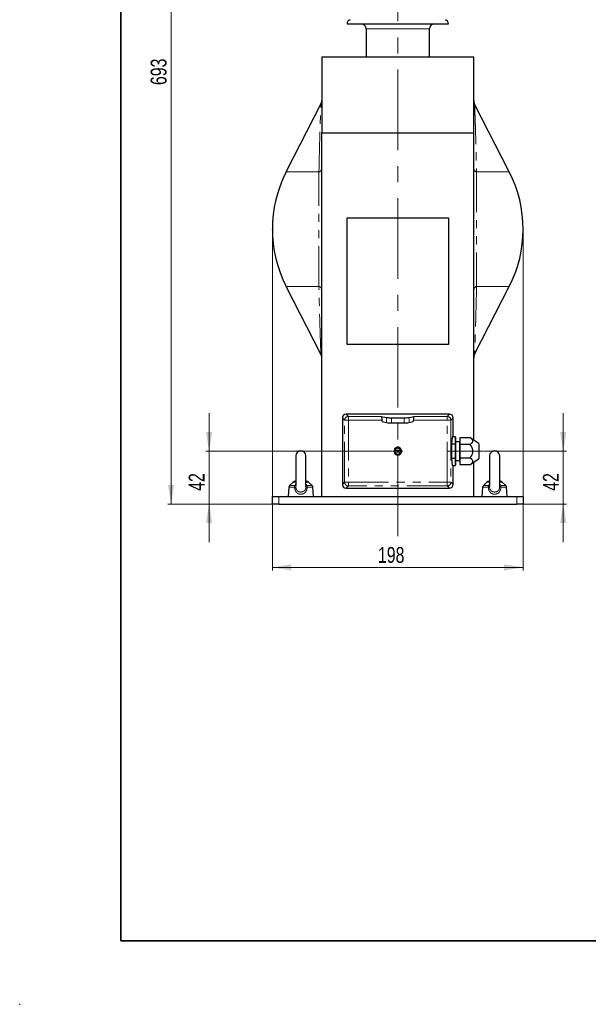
# Model space of a CAD drawing. Header units: millimetres. Extents: x 0 to 400, y -10 to 285.
# Tile 1 of 5: x 0 to 90, y 0 to 155. Entities that reach past the tile are written whole.
import ezdxf

# ---------------------------------------------------------------- set-up
doc = ezdxf.new("R2010")
doc.units = ezdxf.units.MM
doc.header["$PDSIZE"] = -1
doc.linetypes.add('CENTERX2', pattern=[20.32, 12.7, -2.54, 2.54, -2.54])
doc.linetypes.add('PHANTOM', pattern=[12.7, 6.35, -1.27, 1.27, -1.27, 1.27, -1.27])
doc.styles.add('SLDTEXTSTYLE0', font='TXT', dxfattribs={"width": 0.75})
doc.dimstyles.new('SLDDIMSTYLE1', dxfattribs={"dimtxt": 2.5, "dimasz": 3, "dimexe": 0, "dimexo": 0.0625, "dimtad": 1, "dimdec": 1, "dimlfac": 5, "dimrnd": 1e-09, "dimzin": 12, "dimdsep": 46, "dimtxsty": 'SLDTEXTSTYLE0', "dimsah": 1, "dimcen": 0.09, "dimadec": 0, "dimazin": 3, "dimtfac": 1, "dimtdec": 1, "dimtofl": 0, "dimtmove": 0, "dimatfit": 3, "dimfxl": 0, "dimfrac": 2, "dimtolj": 1, "dimtzin": 12, "dimarcsym": 0})
doc.dimstyles.new('SLDDIMSTYLE4', dxfattribs={"dimtxt": 2.5, "dimasz": 3, "dimexe": 0, "dimexo": 0.0625, "dimtad": 1, "dimdec": 0, "dimlfac": 5, "dimrnd": 1e-09, "dimzin": 12, "dimdsep": 46, "dimtxsty": 'SLDTEXTSTYLE0', "dimsah": 1, "dimcen": 0.09, "dimadec": 0, "dimazin": 3, "dimtfac": 1, "dimtdec": 1, "dimtofl": 0, "dimtmove": 0, "dimatfit": 3, "dimfxl": 0, "dimfrac": 2, "dimtolj": 1, "dimtzin": 12, "dimarcsym": 0})
doc.dimstyles.new('SLDDIMSTYLE5', dxfattribs={"dimtxt": 2.5, "dimasz": 3, "dimexe": 0, "dimexo": 0.0625, "dimtad": 1, "dimdec": 0, "dimlfac": 5, "dimrnd": 1e-09, "dimzin": 12, "dimdsep": 46, "dimtxsty": 'SLDTEXTSTYLE0', "dimsah": 1, "dimcen": 0.09, "dimadec": 0, "dimazin": 3, "dimtfac": 1, "dimtdec": 1, "dimtmove": 0, "dimatfit": 0, "dimfxl": 0, "dimfrac": 2, "dimtolj": 1, "dimtzin": 12, "dimarcsym": 0})

# ---------------------------------------------------------------- blocks, each defined once
blk = doc.blocks.new('_D_21')
at = {"color": 7, "linetype": 'Continuous', "lineweight": 0}
for p, q in [((39.91, 122.27), (39.91, 68.47)), ((79.51, 122.27), (79.51, 68.47)), ((39.91, 68.97), (79.51, 68.97))]:
    blk.add_line(p, q, dxfattribs=at)
at = {"color": 7, "linetype": 'Continuous', "lineweight": 18}
for points in [[(39.91, 68.97), (42.91, 68.47), (42.91, 69.47)], [(79.51, 68.97), (76.51, 69.47), (76.51, 68.47)]]:
    blk.add_solid(points, dxfattribs=at)
at = {"color": 7, "linetype": 'Continuous', "lineweight": 18, "insert": (56.58, 72.19), "char_height": 2.5, "attachment_point": 1, "style": 'SLDTEXTSTYLE0'}
blk.add_mtext('198', dxfattribs=at)
blk = doc.blocks.new('_D_22')
at = {"color": 7, "linetype": 'Continuous', "lineweight": 0}
for p, q in [((58.41, 217.51), (23.41, 217.51)), ((23.91, 78.97), (23.91, 217.51)), ((39.81, 78.97), (23.41, 78.97))]:
    blk.add_line(p, q, dxfattribs=at)
at = {"color": 7, "linetype": 'Continuous', "lineweight": 18}
for points in [[(23.91, 217.51), (23.41, 214.51), (24.41, 214.51)], [(23.91, 78.97), (24.41, 81.97), (23.41, 81.97)]]:
    blk.add_solid(points, dxfattribs=at)
at = {"color": 7, "linetype": 'Continuous', "lineweight": 18, "insert": (20.69, 145.11), "char_height": 2.5, "attachment_point": 1, "rotation": 90, "style": 'SLDTEXTSTYLE0'}
blk.add_mtext('693', dxfattribs=at)
blk = doc.blocks.new('_D_23')
at = {"color": 7, "linetype": 'Continuous', "lineweight": 0}
for p, q in [((29.91, 87.32), (29.91, 93.32)), ((58.81, 87.32), (29.41, 87.32)), ((29.91, 78.97), (29.91, 87.32)), ((39.81, 78.97), (29.41, 78.97)), ((29.91, 78.97), (29.91, 72.97))]:
    blk.add_line(p, q, dxfattribs=at)
at = {"color": 7, "linetype": 'Continuous', "lineweight": 18}
for points in [[(29.91, 87.32), (30.41, 90.32), (29.41, 90.32)], [(29.91, 78.97), (29.41, 75.97), (30.41, 75.97)]]:
    blk.add_solid(points, dxfattribs=at)
at = {"color": 7, "linetype": 'Continuous', "lineweight": 18, "insert": (26.69, 81.06), "char_height": 2.5, "attachment_point": 1, "rotation": 90, "style": 'SLDTEXTSTYLE0'}
blk.add_mtext('42', dxfattribs=at)
blk = doc.blocks.new('_D_24')
at = {"color": 7, "linetype": 'Continuous', "lineweight": 0}
for p, q in [((85.85, 87.32), (85.85, 93.32)), ((73.23, 87.32), (86.35, 87.32)), ((85.85, 78.97), (85.85, 87.32)), ((79.61, 78.97), (86.35, 78.97)), ((85.85, 78.97), (85.85, 72.97))]:
    blk.add_line(p, q, dxfattribs=at)
at = {"color": 7, "linetype": 'Continuous', "lineweight": 18}
for points in [[(85.85, 87.32), (86.35, 90.32), (85.35, 90.32)], [(85.85, 78.97), (85.35, 75.97), (86.35, 75.97)]]:
    blk.add_solid(points, dxfattribs=at)
at = {"color": 7, "linetype": 'Continuous', "lineweight": 18, "insert": (82.63, 81.06), "char_height": 2.5, "attachment_point": 1, "rotation": 90, "style": 'SLDTEXTSTYLE0'}
blk.add_mtext('42', dxfattribs=at)
blk = doc.blocks.new('SW_CENTERMARKSYMBOL_22')
at = {"color": 0, "linetype": 'Continuous', "lineweight": 18}
for p, q in [((-0.4, 0), (-0.8, 0)), ((0, 0), (-0.2, 0)), ((0, 0.4), (0, 0.8)), ((0, 0), (0, 0.2)), ((0, 0), (0, -0.2)), ((0, 0), (0.2, 0)), ((0.4, 0), (0.8, 0)), ((0, -0.4), (0, -0.8))]:
    blk.add_line(p, q, dxfattribs=at)

msp = doc.modelspace()

# ---------------------------------------------------------------- linework, layer by layer
at = {"color": 7, "linetype": 'Continuous', "lineweight": 35}
for p, q in [((16, 285), (16, 10)), ((16, 10), (400, 10))]:
    msp.add_line(p, q, dxfattribs=at)
at = {"color": 7, "linetype": 'CENTERX2', "lineweight": 18}
for p, q in [((59.709, 73.896), (59.709, 224.344)), ((67.529, 87.316), (73.125, 87.316))]:
    msp.add_line(p, q, dxfattribs=at)
at = {"color": 7, "linetype": 'Continuous', "lineweight": 25}
for p, q in [((51.709, 154.766), (59.709, 154.766)), ((54.709, 153.966), (54.709, 149.566)), ((59.709, 154.766), (67.709, 154.766)), ((64.709, 149.566), (64.709, 153.966)), ((47.709, 149.566), (47.709, 137.566)), ((47.709, 149.566), (71.709, 149.566)), ((71.709, 137.566), (71.709, 149.566)), ((42.088, 131.395), (47.577, 142.108)), ((77.331, 131.395), (71.841, 142.108)), ((47.709, 137.566), (71.709, 137.566)), ((47.709, 80.166), (47.709, 137.566)), ((71.709, 89.064), (71.709, 137.566)), ((51.709, 104.166), (51.709, 124.166)), ((51.709, 124.166), (67.709, 124.166)), ((67.709, 124.166), (67.709, 104.166)), ((47.577, 102.623), (42.088, 113.337)), ((71.841, 102.623), (77.331, 113.337)), ((67.709, 104.166), (51.709, 104.166)), ((50.959, 92.567), (50.959, 82.065)), ((67.86, 93.166), (51.559, 93.166)), ((57.109, 92.808), (57.932, 92.63)), ((57.258, 91.977), (57.255, 92.209)), ((57.258, 91.977), (57.932, 91.832)), ((58.709, 92.598), (60.709, 92.598)), ((58.709, 91.8), (60.709, 91.8)), ((61.487, 92.63), (62.309, 92.808)), ((61.487, 91.832), (62.161, 91.977)), ((62.164, 92.209), (62.161, 91.977)), ((68.459, 89.593), (68.459, 92.567)), ((68.301, 89.585), (68.2, 88.476)), ((68.769, 89.593), (68.302, 89.593)), ((68.829, 89.533), (68.829, 88.424)), ((69.469, 88.786), (68.889, 88.786)), ((71.125, 89.443), (69.529, 89.443)), ((69.529, 89.435), (69.529, 89.443)), ((69.529, 89.435), (69.529, 88.401)), ((72.503, 88.534), (71.158, 89.433)), ((60.158, 87.416), (59.26, 87.416)), ((59.26, 87.216), (60.158, 87.216)), ((68.198, 88.424), (68.198, 86.207)), ((68.829, 88.424), (68.829, 86.207)), ((69.529, 88.349), (69.529, 88.401)), ((69.529, 88.349), (69.529, 86.282)), ((72.529, 88.484), (72.529, 86.148)), ((43.609, 86.566), (43.609, 81.769)), ((45.209, 81.764), (45.209, 86.566)), ((68.2, 86.155), (68.301, 85.047)), ((68.829, 86.207), (68.829, 85.099)), ((68.889, 85.846), (69.469, 85.846)), ((69.529, 86.23), (69.529, 86.282)), ((69.529, 86.23), (69.529, 85.197)), ((71.158, 85.199), (72.503, 86.098)), ((71.709, 80.166), (71.709, 85.567)), ((74.209, 86.566), (74.209, 81.769)), ((75.809, 81.764), (75.809, 86.566)), ((68.302, 85.039), (68.769, 85.039)), ((68.459, 82.065), (68.459, 85.039)), ((69.529, 85.189), (69.529, 85.197)), ((69.529, 85.189), (71.125, 85.189)), ((43.204, 82.449), (42.627, 81.872)), ((43.487, 82.566), (43.609, 82.566)), ((45.209, 82.566), (45.332, 82.566)), ((46.192, 81.872), (45.615, 82.449)), ((73.804, 82.449), (73.227, 81.872)), ((74.087, 82.566), (74.209, 82.566)), ((75.809, 82.566), (75.932, 82.566)), ((76.792, 81.872), (76.215, 82.449)), ((42.511, 81.617), (42.409, 80.166)), ((45.207, 81.666), (45.206, 81.788)), ((46.409, 80.166), (46.308, 81.617)), ((51.559, 81.466), (67.86, 81.466)), ((73.111, 81.617), (73.009, 80.166)), ((75.807, 81.666), (75.806, 81.788)), ((77.009, 80.166), (76.908, 81.617)), ((39.909, 78.966), (39.909, 80.166)), ((39.909, 80.166), (40.909, 80.166)), ((40.909, 80.166), (78.509, 80.166)), ((78.509, 80.166), (79.509, 80.166)), ((79.509, 80.166), (79.509, 78.966)), ((40.909, 78.966), (39.909, 78.966)), ((40.909, 78.966), (78.509, 78.966)), ((79.509, 78.966), (78.509, 78.966))]:
    msp.add_line(p, q, dxfattribs=at)
at = {"color": 8, "linetype": 'PHANTOM', "lineweight": 18}
for p, q in [((54.709, 153.966), (59.709, 153.966)), ((59.709, 153.966), (64.709, 153.966)), ((42.088, 131.395), (47.264, 131.395)), ((47.264, 113.337), (47.264, 131.395)), ((72.155, 131.395), (72.155, 113.337)), ((77.331, 131.395), (72.155, 131.395)), ((42.088, 113.337), (47.264, 113.337)), ((77.331, 113.337), (72.155, 113.337)), ((51.317, 92.209), (50.959, 92.567)), ((51.917, 92.209), (51.317, 92.209)), ((51.317, 82.423), (51.317, 92.209)), ((51.559, 93.166), (51.917, 92.808)), ((51.917, 92.808), (57.109, 92.808)), ((51.917, 92.209), (51.917, 92.808)), ((51.917, 92.209), (51.917, 82.423)), ((57.255, 92.209), (51.917, 92.209)), ((57.932, 91.832), (57.932, 92.63)), ((58.709, 91.8), (58.709, 92.598)), ((60.709, 91.8), (60.709, 92.598)), ((61.487, 91.832), (61.487, 92.63)), ((67.502, 92.209), (62.164, 92.209)), ((62.309, 92.808), (67.502, 92.808)), ((67.502, 92.808), (67.86, 93.166)), ((67.502, 92.808), (67.502, 92.209)), ((68.101, 92.209), (67.502, 92.209)), ((67.502, 82.423), (67.502, 92.209)), ((68.459, 92.567), (68.101, 92.209)), ((68.101, 92.209), (68.101, 82.423)), ((68.769, 89.585), (68.301, 89.585)), ((68.769, 89.585), (68.769, 89.593)), ((68.769, 88.476), (68.769, 89.585)), ((68.889, 88.786), (68.889, 85.846)), ((69.469, 85.846), (69.469, 88.786)), ((71.125, 89.435), (69.529, 89.435)), ((71.125, 89.443), (71.125, 89.435)), ((68.769, 88.424), (68.198, 88.424)), ((68.2, 88.476), (68.769, 88.476)), ((68.769, 88.424), (68.769, 88.476)), ((68.769, 86.207), (68.769, 88.424)), ((68.769, 88.424), (68.829, 88.424)), ((69.529, 88.401), (71.125, 88.401)), ((71.125, 88.349), (69.529, 88.349)), ((71.125, 88.401), (71.125, 88.349)), ((71.125, 88.349), (71.158, 88.374)), ((72.503, 86.098), (72.503, 88.534)), ((68.198, 86.207), (68.769, 86.207)), ((68.769, 86.155), (68.2, 86.155)), ((68.769, 86.207), (68.829, 86.207)), ((68.769, 86.155), (68.769, 86.207)), ((68.769, 85.047), (68.769, 86.155)), ((69.529, 86.282), (71.125, 86.282)), ((71.125, 86.23), (69.529, 86.23)), ((71.125, 86.282), (71.158, 86.257)), ((71.125, 86.282), (71.125, 86.23)), ((68.301, 85.047), (68.769, 85.047)), ((68.769, 85.039), (68.769, 85.047)), ((69.529, 85.197), (71.125, 85.197)), ((71.125, 85.197), (71.125, 85.189)), ((43.609, 82.449), (43.204, 82.449)), ((45.615, 82.449), (45.209, 82.449)), ((50.959, 82.065), (51.317, 82.423)), ((51.917, 82.423), (51.317, 82.423)), ((51.917, 82.423), (67.502, 82.423)), ((51.917, 82.423), (51.917, 81.824)), ((67.502, 81.824), (67.502, 82.423)), ((68.101, 82.423), (67.502, 82.423)), ((68.101, 82.423), (68.459, 82.065)), ((74.209, 82.449), (73.804, 82.449)), ((76.215, 82.449), (75.809, 82.449)), ((43.421, 81.617), (42.511, 81.617)), ((42.627, 81.872), (43.443, 81.872)), ((43.443, 81.872), (43.609, 82.094)), ((43.611, 81.748), (43.612, 81.666)), ((45.376, 81.872), (46.192, 81.872)), ((46.308, 81.617), (45.398, 81.617)), ((51.917, 81.824), (51.559, 81.466)), ((67.502, 81.824), (51.917, 81.824)), ((67.86, 81.466), (67.502, 81.824)), ((74.021, 81.617), (73.111, 81.617)), ((73.227, 81.872), (74.043, 81.872)), ((74.043, 81.872), (74.209, 82.094)), ((74.211, 81.748), (74.212, 81.666)), ((75.976, 81.872), (76.792, 81.872)), ((76.908, 81.617), (75.998, 81.617)), ((40.909, 80.166), (40.909, 78.966)), ((78.509, 78.966), (78.509, 80.166))]:
    msp.add_line(p, q, dxfattribs=at)
at = {"color": 7, "linetype": 'Continuous', "lineweight": 25}
for centre, radius, start, end in [((52.409, 154.766), 0.7, 108.37914, 180), ((67.009, 154.766), 0.7, 0, 71.62086), ((53.909, 153.966), 0.8, 0, 90), ((65.509, 153.966), 0.8, 90, 180), ((46.509, 142.655), 1.2, 332.86958, 0), ((72.909, 142.655), 1.2, 180, 207.13042), ((59.709, 122.366), 19.8, 152.86958, 207.13042), ((59.709, 122.366), 19.8, 332.86958, 27.13042), ((46.509, 102.076), 1.2, 0, 27.13042), ((72.909, 102.076), 1.2, 152.86958, 180), ((58.572, 98.712), 6.115, 263.99581, 271.29121), ((58.572, 97.913), 6.115, 263.99581, 271.29121), ((60.847, 98.712), 6.115, 268.70879, 276.00419), ((60.847, 97.913), 6.115, 268.70879, 276.00419), ((68.769, 89.533), 0.06, 0, 90), ((68.889, 88.846), 0.06, 180, 270), ((69.469, 88.846), 0.06, 270, 0), ((71.125, 89.383), 0.06, 56.2289, 90), ((44.409, 86.566), 0.8, 0, 180), ((59.709, 87.316), 0.6, 170.40593, 189.59407), ((59.709, 87.316), 0.6, 9.59407, 170.40593), ((59.709, 87.316), 0.6, 189.59407, 350.40593), ((59.709, 87.316), 0.46, 12.55586, 167.44414), ((59.709, 87.316), 0.46, 192.55586, 347.44414), ((59.709, 87.316), 0.6, 350.40593, 9.59407), ((72.469, 88.484), 0.06, 0, 56.2289), ((75.009, 86.566), 0.8, 0, 180), ((68.889, 85.786), 0.06, 90, 180), ((69.469, 85.786), 0.06, 0, 90), ((72.469, 86.148), 0.06, 303.7711, 0), ((68.769, 85.099), 0.06, 270, 360), ((71.125, 85.249), 0.06, 270, 303.7711), ((43.487, 82.166), 0.4, 90, 135), ((45.332, 82.166), 0.4, 45, 90), ((74.087, 82.166), 0.4, 90, 135), ((75.932, 82.166), 0.4, 45, 90), ((42.91, 81.589), 0.4, 135, 176), ((45.909, 81.589), 0.4, 4, 45), ((73.51, 81.589), 0.4, 135, 176), ((76.509, 81.589), 0.4, 4, 45)]:
    msp.add_arc(centre, radius, start, end, dxfattribs=at)
at = {"color": 8, "linetype": 'PHANTOM', "lineweight": 18}
for centre, radius, start, end in [((47.05, 132.024), 0.665, 288.779, 352.89502), ((72.369, 132.024), 0.665, 187.10498, 251.221), ((47.05, 112.707), 0.665, 7.10498, 71.221), ((72.369, 112.707), 0.665, 108.779, 172.89502), ((51.919, 92.207), 0.601, 90.1836, 179.8164), ((67.5, 92.207), 0.601, 0.1836, 89.8164), ((68.773, 89.528), 0.0564, 4.40195, 93.81126), ((71.14, 89.401), 0.0364, 59.08992, 113.75368), ((68.773, 88.42), 0.0564, 4.40195, 93.81126), ((71.097, 88.333), 0.0741, 34.14808, 67.82041), ((68.773, 86.212), 0.0564, 266.18874, 355.59805), ((71.097, 86.299), 0.0741, 292.17959, 325.85192), ((68.773, 85.103), 0.0564, 266.18874, 355.59805), ((71.14, 85.23), 0.0364, 246.24632, 300.91008), ((51.919, 82.425), 0.601, 180.1836, 269.8164), ((67.5, 82.425), 0.601, 270.1836, 359.8164), ((43.418, 82.021), 0.404, 270.437, 298.72382), ((43.453, 82.123), 0.251, 267.85456, 308.65522), ((45.401, 82.021), 0.404, 241.27618, 269.563), ((45.368, 82.129), 0.257, 231.84104, 271.64918), ((74.018, 82.021), 0.404, 270.437, 298.72382), ((74.053, 82.123), 0.251, 267.85456, 308.65522), ((76.001, 82.021), 0.404, 241.27618, 269.563), ((75.968, 82.129), 0.257, 231.84104, 271.64918)]:
    msp.add_arc(centre, radius, start, end, dxfattribs=at)
at = {"color": 7, "linetype": 'Continuous', "lineweight": 25}
for centre, major_axis, ratio, start_param, end_param in [((51.56, 92.565), (-0.425, 0.425), 0.9972647, 5.4991567, 7.0672139), ((57.109, 92.209), (-0.008, 0.6), 0.2423658, 4.7091178, 6.2275542), ((62.309, 92.209), (0.008, 0.6), 0.2423658, 0.0556311, 1.5740675), ((67.859, 92.565), (0.425, 0.425), 0.9972647, 5.4991567, 7.0672139), ((68.302, 89.533), (0, 0.06), 0.0524078, 0, 0.5235988), ((68.202, 88.424), (0, 0.06), 0.0524078, 0.5235988, 1.5707963), ((68.202, 86.207), (0, 0.06), 0.0524078, 1.5707963, 2.6179939), ((68.302, 85.099), (0, 0.06), 0.0524078, 2.6179939, 3.1415927), ((51.56, 82.067), (-0.425, -0.425), 0.9972647, 5.4991567, 7.0672139), ((67.859, 82.067), (0.425, -0.425), 0.9972647, 5.4991567, 7.0672139)]:
    msp.add_ellipse(centre, major_axis=major_axis, ratio=ratio, start_param=start_param, end_param=end_param, dxfattribs=at)
at = {"color": 8, "linetype": 'PHANTOM', "lineweight": 18}
for points, knots in [([(47.264, 131.395), (47.276, 131.973), (47.288, 132.546), (47.314, 133.681), (47.327, 134.243), (47.355, 135.35), (47.37, 135.896), (47.399, 136.966), (47.415, 137.49), (47.446, 138.507), (47.462, 139.001), (47.482, 139.586), (47.486, 139.702), (47.494, 139.928), (47.498, 140.039), (47.51, 140.364), (47.517, 140.57), (47.532, 140.957), (47.539, 141.138), (47.548, 141.383), (47.551, 141.461), (47.557, 141.604), (47.56, 141.669), (47.567, 141.849), (47.571, 141.943), (47.575, 142.041), (47.576, 142.066), (47.577, 142.1), (47.577, 142.108), (47.577, 142.108)], [0, 0, 0, 0, 0.125, 0.125, 0.25, 0.25, 0.375, 0.375, 0.5, 0.5, 0.625, 0.625, 0.65625, 0.65625, 0.6875, 0.6875, 0.75, 0.75, 0.8125, 0.8125, 0.84375, 0.84375, 0.875, 0.875, 0.9375, 0.9375, 0.96875, 0.96875, 1, 1, 1, 1]), ([(71.841, 142.108), (71.841, 142.108), (71.842, 142.1), (71.843, 142.066), (71.844, 142.041), (71.848, 141.944), (71.852, 141.848), (71.859, 141.668), (71.862, 141.602), (71.868, 141.458), (71.871, 141.381), (71.88, 141.136), (71.887, 140.957), (71.902, 140.572), (71.909, 140.366), (71.925, 139.935), (71.933, 139.709), (71.948, 139.241), (71.957, 139.001), (71.972, 138.51), (71.98, 138.26), (72.004, 137.497), (72.019, 136.972), (72.049, 135.901), (72.064, 135.355), (72.091, 134.246), (72.105, 133.684), (72.131, 132.547), (72.143, 131.973), (72.155, 131.395)], [0, 0, 0, 0, 0.03125, 0.03125, 0.0625, 0.0625, 0.125, 0.125, 0.15625, 0.15625, 0.1875, 0.1875, 0.25, 0.25, 0.3125, 0.3125, 0.375, 0.375, 0.4375, 0.4375, 0.5, 0.5, 0.625, 0.625, 0.75, 0.75, 0.875, 0.875, 1, 1, 1, 1]), ([(47.577, 102.623), (47.577, 102.623), (47.577, 102.632), (47.576, 102.666), (47.575, 102.691), (47.571, 102.788), (47.567, 102.883), (47.559, 103.063), (47.557, 103.13), (47.551, 103.274), (47.548, 103.351), (47.539, 103.595), (47.532, 103.775), (47.517, 104.16), (47.51, 104.366), (47.494, 104.797), (47.486, 105.023), (47.47, 105.49), (47.462, 105.731), (47.446, 106.222), (47.439, 106.472), (47.415, 107.235), (47.4, 107.76), (47.37, 108.83), (47.355, 109.377), (47.327, 110.485), (47.314, 111.048), (47.288, 112.184), (47.276, 112.758), (47.264, 113.337)], [0, 0, 0, 0, 0.03125, 0.03125, 0.0625, 0.0625, 0.125, 0.125, 0.15625, 0.15625, 0.1875, 0.1875, 0.25, 0.25, 0.3125, 0.3125, 0.375, 0.375, 0.4375, 0.4375, 0.5, 0.5, 0.625, 0.625, 0.75, 0.75, 0.875, 0.875, 1, 1, 1, 1]), ([(72.155, 113.337), (72.143, 112.759), (72.131, 112.185), (72.105, 111.051), (72.092, 110.489), (72.064, 109.382), (72.049, 108.836), (72.019, 107.766), (72.004, 107.241), (71.973, 106.224), (71.957, 105.731), (71.937, 105.146), (71.933, 105.03), (71.925, 104.804), (71.921, 104.693), (71.909, 104.368), (71.902, 104.161), (71.887, 103.774), (71.88, 103.594), (71.871, 103.348), (71.868, 103.271), (71.862, 103.128), (71.859, 103.062), (71.852, 102.883), (71.848, 102.788), (71.844, 102.691), (71.843, 102.666), (71.842, 102.632), (71.841, 102.623), (71.841, 102.623)], [0, 0, 0, 0, 0.125, 0.125, 0.25, 0.25, 0.375, 0.375, 0.5, 0.5, 0.625, 0.625, 0.65625, 0.65625, 0.6875, 0.6875, 0.75, 0.75, 0.8125, 0.8125, 0.84375, 0.84375, 0.875, 0.875, 0.9375, 0.9375, 0.96875, 0.96875, 1, 1, 1, 1]), ([(71.125, 88.401), (71.182, 88.439), (71.236, 88.478), (71.334, 88.559), (71.379, 88.601), (71.455, 88.687), (71.485, 88.732), (71.517, 88.801), (71.526, 88.824), (71.537, 88.872), (71.539, 88.895), (71.539, 88.967), (71.527, 89.014), (71.495, 89.082), (71.482, 89.105), (71.452, 89.149), (71.435, 89.171), (71.378, 89.236), (71.333, 89.278), (71.235, 89.358), (71.182, 89.397), (71.125, 89.435)], [0, 0, 0, 0, 0.125, 0.125, 0.25, 0.25, 0.375, 0.375, 0.4375, 0.4375, 0.5, 0.5, 0.625, 0.625, 0.6875, 0.6875, 0.75, 0.75, 0.875, 0.875, 1, 1, 1, 1]), ([(71.158, 89.433), (71.273, 89.356), (71.374, 89.276), (71.469, 89.167), (71.486, 89.144), (71.516, 89.099), (71.529, 89.076), (71.561, 89.007), (71.572, 88.959), (71.573, 88.886), (71.57, 88.862), (71.559, 88.814), (71.551, 88.79), (71.519, 88.719), (71.489, 88.673), (71.414, 88.583), (71.369, 88.539), (71.27, 88.455), (71.216, 88.414), (71.158, 88.374)], [0, 0, 0, 0, 0.25, 0.25, 0.3125, 0.3125, 0.375, 0.375, 0.5, 0.5, 0.5625, 0.5625, 0.625, 0.625, 0.75, 0.75, 0.875, 0.875, 1, 1, 1, 1]), ([(71.125, 86.282), (71.182, 86.358), (71.236, 86.436), (71.334, 86.598), (71.379, 86.682), (71.455, 86.856), (71.486, 86.945), (71.518, 87.083), (71.526, 87.131), (71.537, 87.225), (71.542, 87.319), (71.536, 87.413), (71.525, 87.507), (71.517, 87.554), (71.484, 87.692), (71.453, 87.78), (71.341, 88.037), (71.238, 88.198), (71.125, 88.349)], [0, 0, 0, 0, 0.125, 0.125, 0.25, 0.25, 0.375, 0.375, 0.4375, 0.4375, 0.5, 0.5625, 0.5625, 0.625, 0.625, 0.75, 0.75, 1, 1, 1, 1]), ([(71.158, 88.374), (71.273, 88.219), (71.375, 88.053), (71.488, 87.79), (71.518, 87.7), (71.55, 87.558), (71.559, 87.51), (71.57, 87.415), (71.575, 87.319), (71.57, 87.223), (71.559, 87.127), (71.551, 87.078), (71.52, 86.937), (71.489, 86.846), (71.414, 86.668), (71.369, 86.581), (71.27, 86.416), (71.216, 86.335), (71.158, 86.257)], [0, 0, 0, 0, 0.25, 0.25, 0.375, 0.375, 0.4375, 0.4375, 0.5, 0.5625, 0.5625, 0.625, 0.625, 0.75, 0.75, 0.875, 0.875, 1, 1, 1, 1]), ([(71.125, 85.197), (71.182, 85.235), (71.236, 85.274), (71.334, 85.355), (71.379, 85.397), (71.455, 85.483), (71.485, 85.528), (71.517, 85.597), (71.526, 85.62), (71.537, 85.667), (71.539, 85.691), (71.539, 85.762), (71.527, 85.809), (71.495, 85.878), (71.482, 85.9), (71.452, 85.945), (71.435, 85.967), (71.378, 86.032), (71.333, 86.073), (71.235, 86.154), (71.182, 86.192), (71.125, 86.23)], [0, 0, 0, 0, 0.125, 0.125, 0.25, 0.25, 0.375, 0.375, 0.4375, 0.4375, 0.5, 0.5, 0.625, 0.625, 0.6875, 0.6875, 0.75, 0.75, 0.875, 0.875, 1, 1, 1, 1]), ([(71.158, 86.257), (71.273, 86.178), (71.374, 86.095), (71.469, 85.983), (71.486, 85.96), (71.516, 85.914), (71.529, 85.891), (71.561, 85.82), (71.572, 85.772), (71.573, 85.699), (71.57, 85.675), (71.559, 85.627), (71.551, 85.603), (71.519, 85.533), (71.489, 85.488), (71.414, 85.401), (71.369, 85.359), (71.27, 85.277), (71.216, 85.237), (71.158, 85.199)], [0, 0, 0, 0, 0.25, 0.25, 0.3125, 0.3125, 0.375, 0.375, 0.5, 0.5, 0.5625, 0.5625, 0.625, 0.625, 0.75, 0.75, 0.875, 0.875, 1, 1, 1, 1]), ([(43.421, 81.617), (43.415, 81.664), (43.412, 81.71), (43.418, 81.797), (43.427, 81.837), (43.443, 81.872)], [0, 0, 0, 0, 0.5, 0.5, 1, 1, 1, 1]), ([(45.398, 81.617), (45.392, 81.476), (45.372, 81.339), (45.31, 81.143), (45.283, 81.079), (45.22, 80.96), (45.183, 80.904), (45.096, 80.8), (45.048, 80.754), (44.967, 80.692), (44.94, 80.673), (44.881, 80.638), (44.85, 80.622), (44.756, 80.579), (44.691, 80.557), (44.588, 80.534), (44.553, 80.528), (44.483, 80.521), (44.413, 80.517), (44.342, 80.52), (44.272, 80.528), (44.237, 80.533), (44.134, 80.555), (44.068, 80.577), (43.941, 80.634), (43.882, 80.669), (43.775, 80.751), (43.725, 80.798), (43.638, 80.901), (43.601, 80.957), (43.536, 81.077), (43.51, 81.14), (43.468, 81.27), (43.453, 81.339), (43.43, 81.476), (43.424, 81.546), (43.421, 81.617)], [0, 0, 0, 0, 0.125, 0.125, 0.1875, 0.1875, 0.25, 0.25, 0.3125, 0.3125, 0.34375, 0.34375, 0.375, 0.375, 0.4375, 0.4375, 0.46875, 0.46875, 0.5, 0.53125, 0.53125, 0.5625, 0.5625, 0.625, 0.625, 0.6875, 0.6875, 0.75, 0.75, 0.8125, 0.8125, 0.875, 0.875, 0.9375, 0.9375, 1, 1, 1, 1]), ([(43.612, 81.666), (43.614, 81.613), (43.62, 81.559), (43.638, 81.454), (43.651, 81.401), (43.687, 81.301), (43.709, 81.253), (43.751, 81.186), (43.766, 81.165), (43.798, 81.124), (43.816, 81.105), (43.87, 81.051), (43.911, 81.018), (44, 80.964), (44.046, 80.941), (44.146, 80.905), (44.197, 80.891), (44.302, 80.873), (44.356, 80.869), (44.464, 80.869), (44.517, 80.873), (44.622, 80.891), (44.674, 80.905), (44.773, 80.941), (44.819, 80.964), (44.908, 81.019), (44.949, 81.051), (45.003, 81.105), (45.02, 81.124), (45.053, 81.165), (45.068, 81.186), (45.109, 81.253), (45.132, 81.3), (45.168, 81.401), (45.181, 81.454), (45.199, 81.559), (45.205, 81.612), (45.207, 81.666)], [0, 0, 0, 0, 0.0625, 0.0625, 0.125, 0.125, 0.1875, 0.1875, 0.21875, 0.21875, 0.25, 0.25, 0.3125, 0.3125, 0.375, 0.375, 0.4375, 0.4375, 0.5, 0.5, 0.5625, 0.5625, 0.625, 0.625, 0.6875, 0.6875, 0.75, 0.75, 0.78125, 0.78125, 0.8125, 0.8125, 0.875, 0.875, 0.9375, 0.9375, 1, 1, 1, 1]), ([(45.209, 82.107), (45.234, 82.081), (45.306, 82.005), (45.348, 81.925), (45.376, 81.872)], [0, 0, 0, 0, 0.3449111, 1, 1, 1, 1]), ([(45.376, 81.872), (45.384, 81.854), (45.39, 81.836), (45.4, 81.797), (45.403, 81.776), (45.407, 81.711), (45.404, 81.664), (45.398, 81.617)], [0, 0, 0, 0, 0.25, 0.25, 0.5, 0.5, 1, 1, 1, 1]), ([(74.021, 81.617), (74.015, 81.664), (74.012, 81.71), (74.018, 81.797), (74.027, 81.837), (74.043, 81.872)], [0, 0, 0, 0, 0.5, 0.5, 1, 1, 1, 1]), ([(75.998, 81.617), (75.992, 81.476), (75.972, 81.339), (75.91, 81.143), (75.883, 81.079), (75.82, 80.96), (75.783, 80.904), (75.696, 80.8), (75.648, 80.754), (75.567, 80.692), (75.54, 80.673), (75.481, 80.638), (75.45, 80.622), (75.356, 80.579), (75.291, 80.557), (75.188, 80.534), (75.153, 80.528), (75.083, 80.521), (75.013, 80.517), (74.942, 80.52), (74.872, 80.528), (74.837, 80.533), (74.734, 80.555), (74.668, 80.577), (74.541, 80.634), (74.482, 80.669), (74.375, 80.751), (74.325, 80.798), (74.238, 80.901), (74.201, 80.957), (74.136, 81.077), (74.11, 81.14), (74.068, 81.27), (74.053, 81.339), (74.03, 81.476), (74.024, 81.546), (74.021, 81.617)], [0, 0, 0, 0, 0.125, 0.125, 0.1875, 0.1875, 0.25, 0.25, 0.3125, 0.3125, 0.34375, 0.34375, 0.375, 0.375, 0.4375, 0.4375, 0.46875, 0.46875, 0.5, 0.53125, 0.53125, 0.5625, 0.5625, 0.625, 0.625, 0.6875, 0.6875, 0.75, 0.75, 0.8125, 0.8125, 0.875, 0.875, 0.9375, 0.9375, 1, 1, 1, 1]), ([(74.212, 81.666), (74.214, 81.613), (74.22, 81.559), (74.238, 81.454), (74.251, 81.401), (74.287, 81.301), (74.309, 81.253), (74.351, 81.186), (74.366, 81.165), (74.398, 81.124), (74.416, 81.105), (74.47, 81.051), (74.511, 81.018), (74.6, 80.964), (74.646, 80.941), (74.746, 80.905), (74.797, 80.891), (74.902, 80.873), (74.956, 80.869), (75.064, 80.869), (75.117, 80.873), (75.222, 80.891), (75.274, 80.905), (75.373, 80.941), (75.419, 80.964), (75.508, 81.019), (75.549, 81.051), (75.603, 81.105), (75.62, 81.124), (75.653, 81.165), (75.668, 81.186), (75.709, 81.253), (75.732, 81.3), (75.768, 81.401), (75.781, 81.454), (75.799, 81.559), (75.805, 81.612), (75.807, 81.666)], [0, 0, 0, 0, 0.0625, 0.0625, 0.125, 0.125, 0.1875, 0.1875, 0.21875, 0.21875, 0.25, 0.25, 0.3125, 0.3125, 0.375, 0.375, 0.4375, 0.4375, 0.5, 0.5, 0.5625, 0.5625, 0.625, 0.625, 0.6875, 0.6875, 0.75, 0.75, 0.78125, 0.78125, 0.8125, 0.8125, 0.875, 0.875, 0.9375, 0.9375, 1, 1, 1, 1]), ([(75.809, 82.107), (75.834, 82.081), (75.906, 82.005), (75.948, 81.925), (75.976, 81.872)], [0, 0, 0, 0, 0.3449111, 1, 1, 1, 1]), ([(75.976, 81.872), (75.984, 81.854), (75.99, 81.836), (76, 81.797), (76.003, 81.776), (76.007, 81.711), (76.004, 81.664), (75.998, 81.617)], [0, 0, 0, 0, 0.25, 0.25, 0.5, 0.5, 1, 1, 1, 1])]:
    msp.add_open_spline(points, degree=3, knots=knots, dxfattribs=at)
at = {"color": 7, "linetype": 'Continuous', "lineweight": 25}
for points in [[(59.26, 87.416), (59.213, 87.416), (59.165, 87.416), (59.118, 87.416)], [(59.118, 87.216), (59.165, 87.216), (59.213, 87.216), (59.26, 87.216)], [(60.301, 87.416), (60.254, 87.416), (60.206, 87.416), (60.158, 87.416)], [(60.158, 87.216), (60.206, 87.216), (60.254, 87.216), (60.301, 87.216)]]:
    msp.add_open_spline(points, degree=3, dxfattribs=at)
at = {"color": 7, "linetype": 'Continuous', "lineweight": 0}
for p in [(39.909, 122.366), (79.509, 122.366), (0, 0)]:
    msp.add_point(p, dxfattribs=at)

# ---------------------------------------------------------------- block references
at = {"color": 7, "linetype": 'Continuous', "lineweight": 18}
msp.add_blockref('SW_CENTERMARKSYMBOL_22', (59.709, 87.316), dxfattribs=at)

# ---------------------------------------------------------------- dimensions: what is measured, and where the dimension line sits
for base, p1, p2, dimstyle, picture, middle in [((23.909, 217.506), (39.909, 78.966), (58.509, 217.506), 'SLDDIMSTYLE4', '_D_22', (23.909, 148.236)), ((29.909, 87.316), (39.909, 78.966), (58.909, 87.316), 'SLDDIMSTYLE5', '_D_23', (29.909, 83.141)), ((85.852, 87.316), (79.509, 78.966), (73.125, 87.316), 'SLDDIMSTYLE5', '_D_24', (85.852, 83.141))]:
    dim = msp.add_linear_dim(base=base, p1=p1, p2=p2, angle=90, dimstyle=dimstyle, dxfattribs=at)
    dim.commit()
    dim.dimension.update_dxf_attribs({"geometry": picture, "text_midpoint": middle, "dimtype": 160})
dim = msp.add_linear_dim(base=(79.509, 68.966), p1=(39.909, 122.366), p2=(79.509, 122.366), dimstyle='SLDDIMSTYLE1', dxfattribs=at)
dim.commit()
dim.dimension.update_dxf_attribs({"geometry": '_D_21', "text_midpoint": (59.709, 68.966), "dimtype": 160})

doc.saveas('drawing.dxf')
